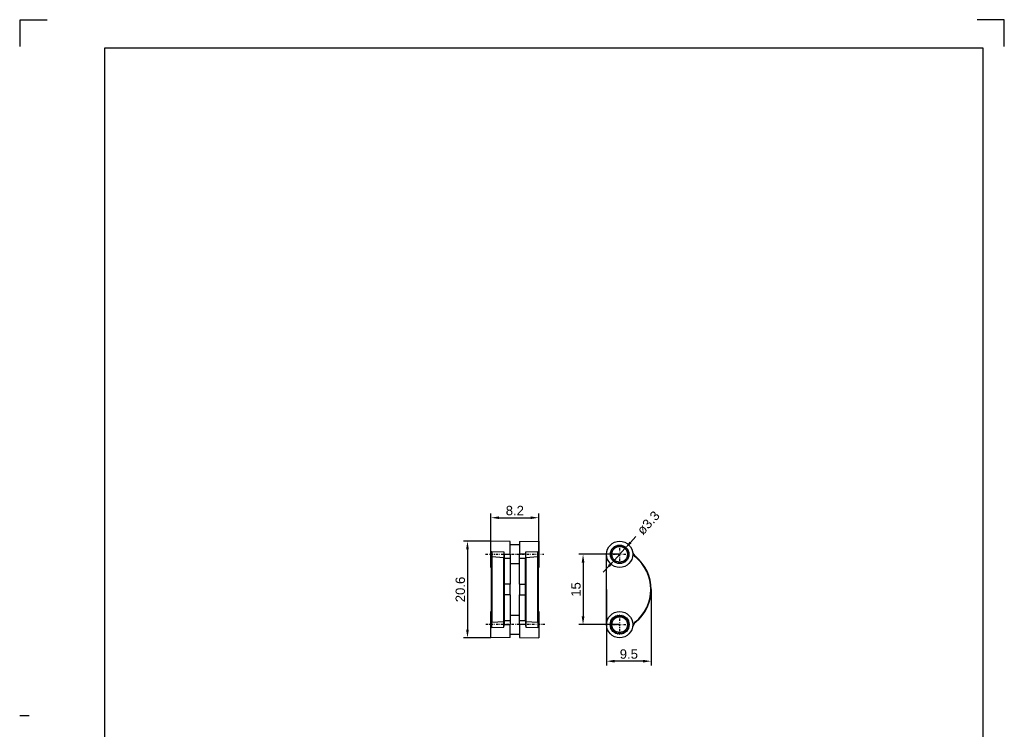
# Model space of a CAD drawing. Extents: x 22 to 232, y -68 to 228.
# Tile 5 of 5: x 22 to 232, y 77 to 228. Entities that reach past the tile are written whole.
import ezdxf

# ---------------------------------------------------------------- set-up
doc = ezdxf.new("R2010")
doc.units = 0
doc.linetypes.add('DASHDOT', pattern=[1, 0.5, -0.25, 0, -0.25])
doc.layers.get('DEFPOINTS').update_dxf_attribs({"linetype": 'CONTINUOUS'})
for name, color, linetype in [('050', 3, 'CONTINUOUS'), ('ALINIE', 1, 'DASHDOT'), ('AM_REFDIM', 6, 'CONTINUOUS'), ('AM_VIS', 3, 'CONTINUOUS'), ('KOPF-025', 1, 'CONTINUOUS'), ('KOPF-035', 2, 'CONTINUOUS'), ('KOPF-050', 3, 'CONTINUOUS'), ('TEXT025', 1, 'CONTINUOUS'), ('TEXT035', 2, 'CONTINUOUS'), ('TEXT050', 3, 'CONTINUOUS')]:
    doc.layers.add(name, color=color, linetype=linetype)
doc.styles.add('ARIAL', font='ARIAL.TTF')
doc.styles.add('T1', font='ROMANS.SHX', dxfattribs={"width": 0.8})
doc.styles.add('T2', font='romans.shx', dxfattribs={"width": 0.8, "height": 3.5})
doc.styles.add('T3', font='romans.shx', dxfattribs={"width": 0.8, "height": 2.5})
doc.dimstyles.new('Katalog Arial 2', dxfattribs={"dimtxt": 4, "dimasz": 3.5, "dimexe": 1.75, "dimexo": 0, "dimgap": 1, "dimtad": 1, "dimlfac": 0.5, "dimrnd": 0.01, "dimdsep": 46, "dimtxsty": 'ARIAL', "dimcen": 0, "dimclrd": 1, "dimclre": 1, "dimclrt": 2, "dimadec": 0, "dimazin": 0, "dimtfac": 0.71, "dimtmove": 2, "dimatfit": 3, "dimfxl": 1, "dimtolj": 1, "dimarcsym": 0})
doc.dimstyles.new('Katalog Arial 2$0', dxfattribs={"dimtxt": 4, "dimasz": 3.5, "dimexe": 1.75, "dimexo": 0, "dimgap": 1, "dimtad": 1, "dimlfac": 0.5, "dimrnd": 0.01, "dimdsep": 46, "dimtxsty": 'ARIAL', "dimcen": 0, "dimclrd": 1, "dimclre": 1, "dimclrt": 2, "dimadec": 0, "dimazin": 0, "dimtfac": 0.71, "dimtmove": 2, "dimatfit": 3, "dimfxl": 1, "dimtolj": 1, "dimarcsym": 0})

# ---------------------------------------------------------------- blocks, each defined once
blk = doc.blocks.new('A4')
at = {"layer": 'KOPF-025'}
for p, q in [((0, 291), (0, 296.75)), ((0, 296.75), (5.75, 296.75)), ((209.75, 296.75), (204, 296.75)), ((209.75, 291), (209.75, 296.75))]:
    blk.add_line(p, q, dxfattribs=at)
at = {"layer": 'KOPF-035'}
blk.add_lwpolyline([(-0.13, 148.38), (1.88, 148.38)], dxfattribs=at)
at = {"layer": 'KOPF-050'}
for p, q in [((18, 290.75), (205.2, 290.75)), ((18, 61.25), (18, 290.75)), ((205.2, 290.75), (205.2, 61.25))]:
    blk.add_line(p, q, dxfattribs=at)
blk = doc.blocks.new('Din_a_4')
at = {"layer": '050'}
blk.add_blockref('A4', (0, 0), dxfattribs=at)
at = {"layer": 'TEXT025', "style": 'T3'}
for tag, p, width in [('TOLERANZ', (73.42, 49.22), 0.8), ('IND.8', (18.39, 40.85), 0.8), ('ÄNDERUNG8', (26.19, 40.85), 0.8), ('DATUM', (52.19, 40.85), 0.7), ('NAME', (65.19, 40.85), 0.6), ('IND.7', (18.39, 36.6), 0.8), ('ÄNDERUNG7', (26.19, 36.6), 0.8), ('DATUM', (52.19, 36.6), 0.7), ('NAME', (65.19, 36.6), 0.6), ('DATUM', (83.39, 36.6), 0.8), ('NAME', (99.26, 36.77), 0.8), ('IND.6', (18.39, 32.35), 0.8), ('ÄNDERUNG6', (26.19, 32.35), 0.8), ('DATUM', (52.19, 32.35), 0.7), ('NAME', (65.19, 32.35), 0.6), ('DATUM', (83.39, 32.35), 0.8), ('NAME', (99.26, 32.52), 0.8), ('IND.5', (18.39, 28.1), 0.8), ('ÄNDERUNG5', (26.19, 28.1), 0.8), ('DATUM', (52.19, 28.1), 0.7), ('NAME', (65.19, 28.1), 0.6), ('DATUM', (83.39, 28.1), 0.8), ('NAME', (99.26, 28.27), 0.8), ('IND.4', (18.39, 23.85), 0.8), ('ÄNDERUNG4', (26.19, 23.85), 0.8), ('DATUM', (52.19, 23.85), 0.7), ('NAME', (65.19, 23.85), 0.6), ('IND.3', (18.39, 19.6), 0.8), ('ÄNDERUNG3', (26.19, 19.6), 0.8), ('DATUM', (52.19, 19.6), 0.7), ('NAME', (65.19, 19.6), 0.6), ('IND.2', (18.39, 15.35), 0.8), ('ÄNDERUNG2', (26.19, 15.35), 0.8), ('DATUM', (52.19, 15.35), 0.7), ('NAME', (65.19, 15.35), 0.6), ('BLATT', (195.22, 15.82), 0.8), ('IND.1', (18.39, 11.1), 0.8), ('ÄNDERUNG1', (26.19, 11.1), 0.8), ('DATUM', (52.19, 11.1), 0.7), ('NAME', (65.19, 11.1), 0.6), ('BL.', (195.29, 11.12), 0.8)]:
    blk.add_attdef(tag, p, '', height=2.5, dxfattribs=dict(at, width=width))
at = {"layer": 'TEXT035', "style": 'T2', "width": 0.8}
for tag, p in [('MAßSTAB', (138.93, 56.39)), ('WERKSTOFF', (139.81, 47.56))]:
    blk.add_attdef(tag, p, '', height=3.5, dxfattribs=at)
at = {"layer": 'TEXT050', "width": 0.8}
for tag, p, style in [('BEZEICHNUNG', (121.77, 35.62), 'T1'), ('BEZEICHNUNG2', (121.58, 26.56), 'T3'), ('ZEICHNUNGSNR', (146.41, 13.9), 'T1')]:
    blk.add_attdef(tag, p, '', height=5, dxfattribs=dict(at, style=style))
blk = doc.blocks.new('*D4')
at = {"layer": 'AM_REFDIM', "color": 1, "lineweight": -2}
for p, q in [((122.35, 114.27), (122.35, 122.95)), ((124.1, 122.07), (130.8, 122.07)), ((132.55, 114.27), (132.55, 122.95))]:
    blk.add_line(p, q, dxfattribs=at)
at = {"layer": 'AM_REFDIM', "color": 1}
for points in [[(124.1, 122.36), (124.1, 121.78), (122.35, 122.07)], [(130.8, 122.36), (130.8, 121.78), (132.55, 122.07)]]:
    blk.add_solid(points, dxfattribs=at)
at = {"layer": 'DEFPOINTS', "color": 0}
for p in [(132.55, 122.07), (122.35, 114.27), (132.55, 114.27)]:
    blk.add_point(p, dxfattribs=at)
at = {"layer": 'AM_REFDIM', "color": 2, "insert": (127.45, 123.59), "char_height": 2, "attachment_point": 5, "style": 'ARIAL'}
blk.add_mtext('\\A1;8.2', dxfattribs=at)
blk = doc.blocks.new('*D5')
at = {"layer": 'AM_REFDIM', "color": 1, "lineweight": -2}
for p, q in [((122.35, 117.07), (116.47, 117.07)), ((117.35, 115.32), (117.35, 98.22)), ((122.35, 96.47), (116.47, 96.47))]:
    blk.add_line(p, q, dxfattribs=at)
at = {"layer": 'AM_REFDIM', "color": 1}
for points in [[(117.06, 115.32), (117.64, 115.32), (117.35, 117.07)], [(117.06, 98.22), (117.64, 98.22), (117.35, 96.47)]]:
    blk.add_solid(points, dxfattribs=at)
at = {"layer": 'DEFPOINTS', "color": 0}
for p in [(122.35, 117.07), (117.35, 96.47), (122.35, 96.47)]:
    blk.add_point(p, dxfattribs=at)
at = {"layer": 'AM_REFDIM', "color": 2, "insert": (115.83, 106.77), "char_height": 2, "attachment_point": 5, "rotation": 90, "style": 'ARIAL'}
blk.add_mtext('\\A1;20.6', dxfattribs=at)
blk = doc.blocks.new('*D6')
at = {"layer": 'AM_REFDIM', "color": 1, "lineweight": -2}
for p, q in [((152.09, 116.79), (153.27, 118.09)), ((148.67, 113.04), (150.91, 115.5)), ((147.49, 111.75), (146.31, 110.45))]:
    blk.add_line(p, q, dxfattribs=at)
at = {"layer": 'AM_REFDIM', "color": 1}
for points in [[(151.88, 116.99), (152.31, 116.6), (150.91, 115.5)], [(147.28, 111.94), (147.71, 111.55), (148.67, 113.04)]]:
    blk.add_solid(points, dxfattribs=at)
at = {"layer": 'DEFPOINTS', "color": 0}
for p in [(150.91, 115.5), (148.67, 113.04)]:
    blk.add_point(p, dxfattribs=at)
at = {"layer": 'AM_REFDIM', "color": 2, "insert": (155.91, 120.98), "char_height": 2, "attachment_point": 5, "rotation": 47.6341, "style": 'ARIAL'}
blk.add_mtext('\\A1;ø3.3', dxfattribs=at)
blk = doc.blocks.new('*D7')
at = {"layer": 'AM_REFDIM', "color": 1, "lineweight": -2}
for p, q in [((146.99, 106.77), (146.99, 90.59)), ((156.52, 106.77), (156.52, 90.59)), ((154.77, 91.47), (148.74, 91.47))]:
    blk.add_line(p, q, dxfattribs=at)
at = {"layer": 'AM_REFDIM', "color": 1}
for points in [[(148.74, 91.76), (148.74, 91.18), (146.99, 91.47)], [(154.77, 91.76), (154.77, 91.18), (156.52, 91.47)]]:
    blk.add_solid(points, dxfattribs=at)
at = {"layer": 'DEFPOINTS', "color": 0}
for p in [(146.99, 106.77), (156.52, 106.77), (146.99, 91.47)]:
    blk.add_point(p, dxfattribs=at)
at = {"layer": 'AM_REFDIM', "color": 2, "insert": (151.75, 92.99), "char_height": 2, "attachment_point": 5, "style": 'ARIAL'}
blk.add_mtext('\\A1;9.5', dxfattribs=at)
blk = doc.blocks.new('*D8')
at = {"layer": 'AM_REFDIM', "color": 1, "lineweight": -2}
for p, q in [((149.79, 114.27), (141.12, 114.27)), ((141.99, 112.52), (141.99, 101.02)), ((149.79, 99.27), (141.12, 99.27))]:
    blk.add_line(p, q, dxfattribs=at)
at = {"layer": 'AM_REFDIM', "color": 1}
for points in [[(141.7, 112.52), (142.28, 112.52), (141.99, 114.27)], [(141.7, 101.02), (142.28, 101.02), (141.99, 99.27)]]:
    blk.add_solid(points, dxfattribs=at)
at = {"layer": 'DEFPOINTS', "color": 0}
for p in [(149.79, 114.27), (141.99, 99.27), (149.79, 99.27)]:
    blk.add_point(p, dxfattribs=at)
at = {"layer": 'AM_REFDIM', "color": 2, "insert": (140.47, 106.77), "char_height": 2, "attachment_point": 5, "rotation": 90, "style": 'ARIAL'}
blk.add_mtext('\\A1;15', dxfattribs=at)

msp = doc.modelspace()

# ---------------------------------------------------------------- linework, layer by layer
at = {"layer": 'ALINIE'}
for p, q in [((149.792, 112.869), (149.792, 115.669)), ((121.217, 114.269), (133.655, 114.269)), ((148.392, 114.269), (151.192, 114.269)), ((133.853, 99.269), (121.069, 99.269)), ((148.392, 99.269), (151.192, 99.269)), ((149.792, 97.869), (149.792, 100.669))]:
    msp.add_line(p, q, dxfattribs=at)
at = {"layer": 'AM_VIS'}
for p, q in [((122.348, 111.467), (122.348, 117.071)), ((126.448, 116.999), (122.348, 117.071)), ((126.448, 114.269), (126.448, 116.999)), ((128.448, 116.269), (126.448, 116.269)), ((128.448, 116.999), (132.548, 117.071)), ((128.448, 116.999), (128.448, 114.269)), ((132.548, 117.071), (132.548, 111.467)), ((122.448, 114.394), (122.448, 113.697)), ((122.448, 99.841), (122.448, 113.697)), ((122.549, 114.883), (125.099, 114.784)), ((122.549, 114.883), (122.553, 113.774)), ((122.553, 113.774), (125.103, 113.621)), ((122.553, 113.774), (122.553, 99.764)), ((125.099, 114.784), (125.103, 113.621)), ((125.103, 99.917), (125.103, 113.621)), ((125.198, 114.303), (125.198, 113.544)), ((125.198, 114.269), (126.448, 114.269)), ((125.198, 113.544), (125.198, 99.994)), ((125.198, 113.462), (126.448, 113.46)), ((126.448, 114.269), (126.448, 113.46)), ((126.448, 113.46), (126.448, 107.932)), ((128.448, 113.46), (128.448, 114.269)), ((129.698, 114.269), (128.448, 114.269)), ((128.448, 113.46), (129.698, 113.462)), ((128.448, 107.932), (128.448, 113.46)), ((129.698, 114.303), (129.698, 113.544)), ((129.698, 99.994), (129.698, 113.544)), ((129.792, 113.621), (129.796, 114.784)), ((129.792, 113.621), (132.342, 113.774)), ((129.792, 113.621), (129.792, 99.917)), ((129.796, 114.784), (132.346, 114.883)), ((132.342, 113.774), (132.346, 114.883)), ((132.342, 99.764), (132.342, 113.774)), ((132.448, 114.394), (132.448, 113.697)), ((132.448, 113.697), (132.448, 99.841)), ((146.992, 99.368), (146.992, 114.17)), ((153.142, 113.697), (153.205, 113.774)), ((122.448, 111.469), (122.348, 111.467)), ((128.448, 112.269), (126.448, 112.269)), ((132.448, 111.469), (132.548, 111.467)), ((126.448, 107.932), (125.198, 107.936)), ((126.448, 105.606), (126.448, 107.932)), ((128.448, 107.932), (129.698, 107.936)), ((128.448, 107.932), (128.448, 105.606)), ((126.448, 105.606), (125.198, 105.602)), ((126.448, 105.606), (126.448, 100.078)), ((128.448, 100.078), (128.448, 105.606)), ((128.448, 105.606), (129.698, 105.602)), ((122.348, 96.467), (122.348, 102.071)), ((122.448, 102.069), (122.348, 102.071)), ((126.448, 101.294), (128.448, 101.294)), ((132.448, 102.069), (132.548, 102.071)), ((132.548, 102.071), (132.548, 96.467)), ((148.406, 100.745), (148.412, 100.717)), ((148.433, 100.737), (148.406, 100.745)), ((148.602, 100.907), (148.605, 100.879)), ((148.628, 100.896), (148.602, 100.907)), ((148.816, 101.044), (148.816, 101.015)), ((148.841, 101.029), (148.816, 101.044)), ((149.046, 101.152), (149.042, 101.123)), ((149.069, 101.134), (149.046, 101.152)), ((149.288, 101.23), (149.281, 101.203)), ((149.309, 101.21), (149.288, 101.23)), ((149.538, 101.278), (149.527, 101.251)), ((149.556, 101.255), (149.538, 101.278)), ((149.792, 101.294), (149.777, 101.269)), ((149.806, 101.269), (149.792, 101.294)), ((150.046, 101.278), (150.028, 101.255)), ((150.057, 101.251), (150.046, 101.278)), ((150.295, 101.23), (150.275, 101.21)), ((150.303, 101.203), (150.295, 101.23)), ((150.537, 101.152), (150.515, 101.134)), ((150.542, 101.123), (150.537, 101.152)), ((150.767, 101.044), (150.743, 101.029)), ((150.768, 101.015), (150.767, 101.044)), ((150.982, 100.907), (150.956, 100.896)), ((150.979, 100.879), (150.982, 100.907)), ((151.178, 100.745), (151.15, 100.737)), ((151.171, 100.717), (151.178, 100.745)), ((122.448, 99.841), (122.448, 99.144)), ((122.549, 98.655), (122.553, 99.764)), ((122.549, 98.655), (125.099, 98.754)), ((122.553, 99.765), (125.103, 99.917)), ((125.099, 98.754), (125.103, 99.917)), ((126.448, 100.078), (125.198, 100.076)), ((125.198, 99.994), (125.198, 99.236)), ((125.198, 99.269), (126.448, 99.269)), ((126.448, 100.078), (126.448, 99.269)), ((126.448, 96.539), (126.448, 99.269)), ((128.448, 99.269), (128.448, 100.078)), ((129.698, 100.076), (128.448, 100.078)), ((128.448, 99.269), (128.448, 96.539)), ((129.698, 99.269), (128.448, 99.269)), ((129.698, 99.994), (129.698, 99.236)), ((129.792, 99.917), (132.342, 99.765)), ((129.792, 99.917), (129.796, 98.754)), ((129.796, 98.754), (132.346, 98.655)), ((132.342, 99.764), (132.346, 98.655)), ((132.448, 99.841), (132.448, 99.144)), ((147.797, 99.409), (147.771, 99.396)), ((147.771, 99.396), (147.795, 99.38)), ((147.795, 99.158), (147.771, 99.142)), ((147.771, 99.142), (147.797, 99.129)), ((147.83, 99.658), (147.803, 99.649)), ((147.803, 99.649), (147.825, 99.63)), ((147.825, 98.909), (147.803, 98.89)), ((147.803, 98.89), (147.83, 98.88)), ((147.894, 99.901), (147.866, 99.895)), ((147.866, 99.895), (147.885, 99.873)), ((147.885, 98.665), (147.866, 98.643)), ((147.866, 98.643), (147.894, 98.637)), ((147.988, 100.134), (147.96, 100.131)), ((147.96, 100.131), (147.976, 100.108)), ((148.082, 100.354), (148.096, 100.329)), ((148.111, 100.353), (148.082, 100.354)), ((148.232, 100.56), (148.242, 100.533)), ((148.26, 100.555), (148.232, 100.56)), ((151.352, 100.56), (151.324, 100.555)), ((151.342, 100.533), (151.352, 100.56)), ((151.502, 100.354), (151.473, 100.353)), ((151.488, 100.329), (151.502, 100.354)), ((151.624, 100.131), (151.595, 100.134)), ((151.608, 100.108), (151.624, 100.131)), ((151.718, 99.895), (151.689, 99.901)), ((151.689, 98.637), (151.718, 98.643)), ((151.698, 99.873), (151.718, 99.895)), ((151.718, 98.643), (151.698, 98.665)), ((151.781, 99.649), (151.754, 99.658)), ((151.754, 98.88), (151.781, 98.89)), ((151.759, 99.63), (151.781, 99.649)), ((151.781, 98.89), (151.759, 98.909)), ((151.813, 99.396), (151.787, 99.409)), ((151.787, 99.129), (151.813, 99.142)), ((151.789, 99.38), (151.813, 99.396)), ((151.813, 99.142), (151.789, 99.158)), ((153.205, 99.764), (153.142, 99.841)), ((126.448, 97.244), (128.448, 97.244)), ((147.976, 98.431), (147.96, 98.407)), ((147.96, 98.407), (147.988, 98.404)), ((148.096, 98.21), (148.082, 98.184)), ((148.082, 98.184), (148.111, 98.185)), ((148.242, 98.005), (148.232, 97.978)), ((148.232, 97.978), (148.26, 97.983)), ((148.412, 97.821), (148.406, 97.793)), ((148.406, 97.793), (148.433, 97.801)), ((148.605, 97.66), (148.602, 97.631)), ((148.602, 97.631), (148.628, 97.643)), ((148.816, 97.523), (148.816, 97.495)), ((148.816, 97.495), (148.841, 97.51)), ((149.042, 97.415), (149.046, 97.386)), ((149.046, 97.386), (149.069, 97.404)), ((149.281, 97.336), (149.288, 97.308)), ((149.288, 97.308), (149.309, 97.328)), ((149.527, 97.287), (149.538, 97.26)), ((149.538, 97.26), (149.556, 97.283)), ((149.777, 97.269), (149.792, 97.244)), ((149.792, 97.244), (149.806, 97.269)), ((150.028, 97.283), (150.046, 97.26)), ((150.046, 97.26), (150.057, 97.287)), ((150.275, 97.328), (150.295, 97.308)), ((150.295, 97.308), (150.303, 97.336)), ((150.515, 97.404), (150.537, 97.386)), ((150.537, 97.386), (150.542, 97.415)), ((150.743, 97.51), (150.767, 97.495)), ((150.767, 97.495), (150.768, 97.523)), ((150.956, 97.643), (150.982, 97.631)), ((150.982, 97.631), (150.979, 97.66)), ((151.15, 97.801), (151.178, 97.793)), ((151.178, 97.793), (151.171, 97.821)), ((151.324, 97.983), (151.352, 97.978)), ((151.352, 97.978), (151.342, 98.005)), ((151.473, 98.185), (151.502, 98.184)), ((151.502, 98.184), (151.488, 98.21)), ((151.595, 98.404), (151.624, 98.407)), ((151.624, 98.407), (151.608, 98.431)), ((126.448, 96.539), (122.348, 96.467)), ((128.448, 96.539), (132.548, 96.467))]:
    msp.add_line(p, q, dxfattribs=at)
for centre, radius in [((149.792, 114.269), 2.802), ((149.792, 114.269), 1.985), ((149.792, 114.269), 1.9), ((149.792, 114.269), 1.665), ((149.792, 99.269), 2.802), ((149.792, 99.269), 2.025), ((149.792, 99.269), 2), ((149.792, 99.269), 1.9), ((149.792, 99.269), 1.665)]:
    msp.add_circle(centre, radius, dxfattribs=at)
for centre, radius, start, end in [((124.223, 114.28), 1.779, 160.17591, 176.32011), ((123.443, 114.195), 1.758, 3.50079, 19.56958), ((131.452, 114.195), 1.758, 160.43042, 176.49921), ((130.672, 114.28), 1.779, 3.67989, 19.82409), ((154.477, 115.322), 2.004, 195.23644, 230.5908), ((154.477, 115.322), 2.103, 206.29145, 230.59803), ((147.452, 106.769), 8.965, 309.39652, 50.60348), ((147.452, 106.769), 9.065, 309.39652, 50.60348), ((124.223, 99.258), 1.779, 183.67989, 199.82409), ((123.443, 99.343), 1.758, 340.43042, 356.49921), ((131.452, 99.343), 1.758, 183.50079, 199.56958), ((130.672, 99.258), 1.779, 340.17591, 356.32011), ((154.477, 98.216), 2.004, 129.40777, 164.76588), ((154.477, 98.216), 2.103, 129.40197, 153.70855)]:
    msp.add_arc(centre, radius, start, end, dxfattribs=at)
for centre, major_axis, ratio, start_param, end_param in [((122.548, 113.697), (0.1, 0), 0.7727721, 1.5184364, 3.1415927), ((125.098, 113.544), (-0.1, 0), 0.7672178, 3.1415927, 4.6600291), ((129.798, 113.544), (0.1, 0), 0.7672178, 1.6231562, 3.1415927), ((132.348, 113.697), (0.1, 0), 0.7727721, 0, 1.6231562), ((122.548, 99.841), (0.1, 0), 0.7727721, 3.1415927, 4.7647489), ((125.098, 99.994), (0.1, 0), 0.7672178, 4.7647489, 6.2831853), ((129.798, 99.994), (-0.1, 0), 0.7672178, 0, 1.5184364), ((132.348, 99.841), (0.1, 0), 0.7727721, 4.6600291, 6.2831853)]:
    msp.add_ellipse(centre, major_axis=major_axis, ratio=ratio, start_param=start_param, end_param=end_param, dxfattribs=at)

# ---------------------------------------------------------------- block references
at = {"layer": '050'}
msp.add_blockref('Din_a_4', (22.029, -68.463), dxfattribs=at)

# ---------------------------------------------------------------- dimensions: what is measured, and where the dimension line sits
at = {"layer": 'AM_REFDIM'}
dim = msp.add_linear_dim(base=(132.548, 122.071), p1=(122.348, 114.269), p2=(132.548, 114.269), text='8.2', dimstyle='Katalog Arial 2$0', override={"dimscale": 0.5, "dimlfac": 1}, dxfattribs=at)
dim.commit()
dim.dimension.update_dxf_attribs({"geometry": '*D4', "text_midpoint": (127.448, 123.592)})
dim = msp.add_diameter_dim_2p(p1=(148.67, 113.039), p2=(150.914, 115.499), dimstyle='Katalog Arial 2', override={"dimscale": 0.5, "dimdec": 1, "dimlfac": 1, "dimpost": 'ø<>'}, dxfattribs=at)
dim.commit()
dim.dimension.update_dxf_attribs({"geometry": '*D6', "text_midpoint": (155.913, 120.981), "dimtype": 131})
for base, p1, p2, picture, middle in [((117.348, 96.467), (122.348, 117.071), (122.348, 96.467), '*D5', (115.826, 106.769)), ((141.992, 99.269), (149.792, 114.269), (149.792, 99.269), '*D8', (140.471, 106.769))]:
    dim = msp.add_linear_dim(base=base, p1=p1, p2=p2, angle=90, dimstyle='Katalog Arial 2$0', override={"dimscale": 0.5, "dimlfac": 1}, dxfattribs=at)
    dim.commit()
    dim.dimension.update_dxf_attribs({"geometry": picture, "text_midpoint": middle})
dim = msp.add_linear_dim(base=(146.992, 91.467), p1=(156.517, 106.769), p2=(146.992, 106.769), dimstyle='Katalog Arial 2$0', override={"dimscale": 0.5, "dimdec": 1, "dimlfac": 1}, dxfattribs=at)
dim.commit()
dim.dimension.update_dxf_attribs({"geometry": '*D7', "text_midpoint": (151.754, 92.988)})

doc.saveas('drawing.dxf')
